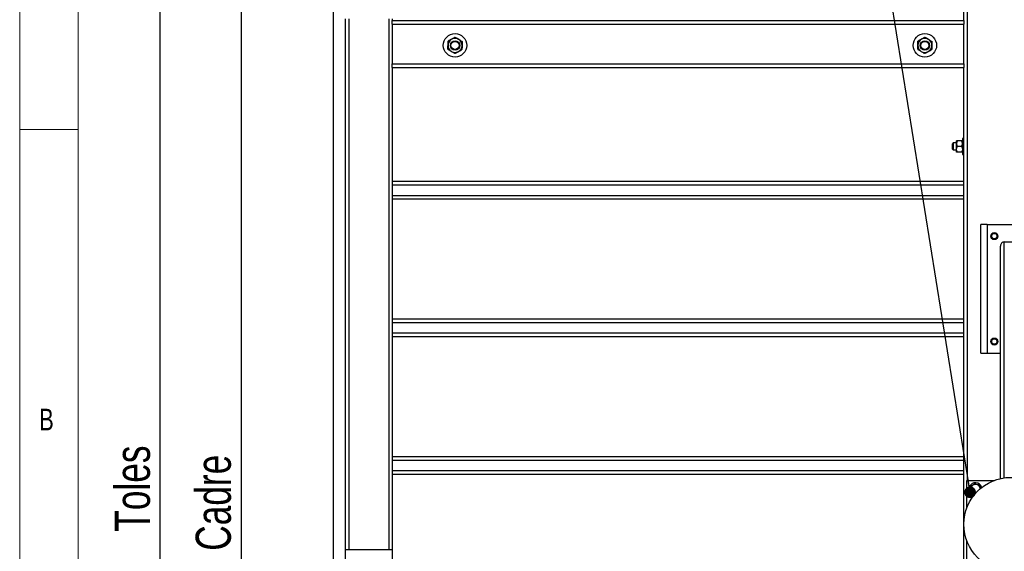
# Model space of a CAD drawing. Header units: millimetres. Extents: x 5 to 589, y 5 to 415.
# Tile 20 of 115: x 5 to 89, y 324 to 369. Entities that reach past the tile are written whole.
import ezdxf

# ---------------------------------------------------------------- set-up
doc = ezdxf.new("R2010")
doc.units = ezdxf.units.MM
doc.layers.add('COTES', color=1, linetype='Continuous')
doc.layers.add('NOTES', color=6, linetype='Continuous')
doc.layers.add('TRAIT-FORT', color=4, linetype='Continuous', lineweight=25)
doc.styles.add('SLDTEXTSTYLE0', font='TXT', dxfattribs={"width": 0.75})
doc.dimstyles.new('SLDDIMSTYLE0', dxfattribs={"dimtxt": 3, "dimasz": 2, "dimexe": 0, "dimexo": 0.0625, "dimgap": 0.75, "dimtad": 1, "dimlfac": 20, "dimrnd": 1e-09, "dimzin": 12, "dimdsep": 46, "dimtxsty": 'SLDTEXTSTYLE0', "dimsah": 1, "dimcen": 0.09, "dimadec": 0, "dimazin": 3, "dimtfac": 1, "dimtofl": 0, "dimtmove": 0, "dimatfit": 3, "dimfxl": 1, "dimfrac": 2, "dimtolj": 1, "dimtzin": 12, "dimarcsym": 0})
doc.dimstyles.new('SLDDIMSTYLE3', dxfattribs={"dimtxt": 0.18, "dimasz": 1, "dimexe": 0, "dimexo": 0.0625, "dimgap": 0, "dimtad": 0, "dimtih": 1, "dimtoh": 1, "dimdec": 0, "dimrnd": 1e-09, "dimzin": 0, "dimdsep": 46, "dimtxsty": 'Standard', "dimblk1": 'DOT', "dimblk2": 'DOT', "dimsah": 1, "dimcen": 0.09, "dimadec": 0, "dimazin": 0, "dimtfac": 1, "dimtdec": 0, "dimtofl": 0, "dimtmove": 0, "dimatfit": 3, "dimldrblk": 'DOT', "dimfxl": 1, "dimfrac": 2, "dimtolj": 1, "dimtzin": 0, "dimarcsym": 0})

# ---------------------------------------------------------------- blocks, each defined once
blk = doc.blocks.new('_D_6')
at = {"layer": 'COTES', "color": 1, "transparency": 16777216}
for p, q in [((31.77, 397.052), (22.877, 397.052)), ((23.877, 397.052), (23.877, 253.552)), ((48.37, 253.552), (22.877, 253.552))]:
    blk.add_line(p, q, dxfattribs=at)
for points in [[(23.877, 397.052), (23.377, 395.052), (24.377, 395.052)], [(23.877, 253.552), (24.377, 255.552), (23.377, 255.552)]]:
    blk.add_solid(points, dxfattribs=at)
at = {"layer": 'COTES', "color": 1, "transparency": 16777216, "char_height": 3, "attachment_point": 1, "rotation": 90, "style": 'SLDTEXTSTYLE0'}
for s, insert in [('Cadre', (20.009, 324.042)), ('2870', (20.009, 314.05))]:
    blk.add_mtext(s, dxfattribs=dict(at, insert=insert))
blk = doc.blocks.new('_D_7')
at = {"layer": 'COTES', "color": 1, "transparency": 16777216}
for p, q in [((30.77, 398.552), (15.973, 398.552)), ((16.973, 252.052), (16.973, 398.552)), ((30.77, 252.052), (15.973, 252.052))]:
    blk.add_line(p, q, dxfattribs=at)
for points in [[(16.973, 398.552), (16.473, 396.552), (17.473, 396.552)], [(16.973, 252.052), (17.473, 254.052), (16.473, 254.052)]]:
    blk.add_solid(points, dxfattribs=at)
at = {"layer": 'COTES', "color": 1, "transparency": 16777216, "char_height": 3, "attachment_point": 1, "rotation": 90, "style": 'SLDTEXTSTYLE0'}
for s, insert in [('Toles', (13.106, 325.667)), ('2930', (13.106, 315.675))]:
    blk.add_mtext(s, dxfattribs=dict(at, insert=insert))
blk = doc.blocks.new('_DOT')
at = {"color": 0, "linetype": 'ByBlock', "lineweight": -2}
blk.add_line((-0.5, 0), (-1, 0), dxfattribs=at)
at = {"color": 0, "linetype": 'ByBlock', "const_width": 0.5}
blk.add_lwpolyline([(-0.25, 0, 1), (0.25, 0, 1)], format="xyb", close=True, dxfattribs=at)

msp = doc.modelspace()

# ---------------------------------------------------------------- linework, layer by layer
at = {"color": 7, "linetype": 'Continuous', "lineweight": 18}
for p, q in [((5, 415), (5, 5)), ((10, 410), (10, 10)), ((10, 360), (5, 360))]:
    msp.add_line(p, q, dxfattribs=at)
at = {"layer": 'TRAIT-FORT', "color": 4, "linetype": 'Continuous', "lineweight": 25}
for p, q in [((85.52027, 369.30196), (85.52027, 393.05196)), ((31.77027, 301.19771), (31.77027, 392.40621)), ((85.82027, 330.05196), (85.82027, 391.30196)), ((32.77027, 369.45196), (32.77027, 324.15196)), ((33.07027, 369.45196), (33.07027, 324.15196)), ((36.47027, 369.45196), (36.47027, 324.15196)), ((36.77027, 369.45196), (36.77027, 369.30196)), ((36.77027, 369.00196), (36.77027, 369.30196)), ((36.77027, 369.30196), (85.52027, 369.30196)), ((36.77027, 369.00196), (85.52027, 369.00196)), ((36.77027, 369.00196), (36.77027, 365.60196)), ((85.52027, 369.30196), (85.52027, 369.00196)), ((85.52027, 365.60196), (85.52027, 369.00196)), ((36.77027, 365.30196), (36.77027, 365.60196)), ((36.77027, 365.60196), (85.52027, 365.60196)), ((36.77027, 365.30196), (36.77027, 324.15196)), ((36.77027, 365.30196), (85.52027, 365.30196)), ((85.52027, 365.60196), (85.52027, 365.30196)), ((85.52027, 300.55196), (85.52027, 365.30196)), ((84.62027, 358.85196), (84.54527, 358.77696)), ((84.54527, 358.55196), (84.54527, 358.77696)), ((84.54527, 358.32696), (84.54527, 358.55196)), ((84.89527, 358.85196), (84.62027, 358.85196)), ((84.62027, 358.85196), (84.62027, 358.55196)), ((84.62027, 358.55196), (84.62027, 358.25196)), ((84.89527, 358.78946), (84.89527, 359.02696)), ((84.89527, 358.31446), (84.89527, 358.78946)), ((85.32178, 359.02696), (84.96875, 359.02696)), ((85.32178, 358.55196), (84.96875, 358.55196)), ((85.52027, 359.22696), (85.39527, 359.22696)), ((85.39527, 359.22696), (85.39527, 358.48755)), ((84.54527, 358.32696), (84.62027, 358.25196)), ((84.62027, 358.25196), (84.89527, 358.25196)), ((84.89527, 358.07696), (84.89527, 358.31446)), ((85.32178, 358.07696), (84.96875, 358.07696)), ((85.39527, 358.48755), (85.39527, 357.87696)), ((85.39527, 357.87696), (85.52027, 357.87696)), ((85.52027, 355.55196), (36.77027, 355.55196)), ((85.52027, 355.25196), (36.77027, 355.25196)), ((85.52027, 354.35196), (36.77027, 354.35196)), ((85.52027, 354.05196), (36.77027, 354.05196)), ((87.52027, 351.90196), (86.97027, 351.90196)), ((86.97027, 340.90196), (86.97027, 351.90196)), ((87.52027, 351.90196), (87.52027, 340.90196)), ((87.52027, 351.90196), (91.52027, 351.90196)), ((88.94527, 350.40196), (90.09527, 350.40196)), ((88.94527, 330.26042), (88.94527, 350.40196)), ((88.64527, 330.20508), (88.64527, 350.04637)), ((85.52027, 343.80196), (36.77027, 343.80196)), ((85.52027, 343.50196), (36.77027, 343.50196)), ((85.52027, 342.60196), (36.77027, 342.60196)), ((85.52027, 342.30196), (36.77027, 342.30196)), ((86.97027, 340.90196), (87.52027, 340.90196)), ((87.52027, 340.90196), (88.64527, 340.90196)), ((85.52027, 332.05196), (36.77027, 332.05196)), ((85.52027, 331.75196), (36.77027, 331.75196)), ((85.52027, 330.85196), (36.77027, 330.85196)), ((85.52027, 330.55196), (36.77027, 330.55196)), ((85.77027, 327.6939), (85.77027, 330.05196)), ((85.77027, 330.05196), (88.12832, 330.05196)), ((32.77027, 324.15196), (32.77027, 313.15196)), ((32.77027, 324.15196), (36.77027, 324.15196)), ((36.77027, 324.15196), (36.77027, 313.15196)), ((85.77027, 322.55196), (85.77027, 324.91002))]:
    msp.add_line(p, q, dxfattribs=at)
for centre, radius in [((42.12723, 367.18259), 1), ((82.19292, 367.18259), 1), ((42.12723, 367.18259), 0.4), ((42.12723, 367.18259), 0.345), ((82.19292, 367.18259), 0.4), ((82.19292, 367.18259), 0.345), ((88.12027, 350.90196), 0.3), ((88.12027, 350.90196), 0.225), ((88.12027, 341.90196), 0.3), ((88.12027, 341.90196), 0.225), ((89.52027, 326.30196), 4)]:
    msp.add_circle(centre, radius, dxfattribs=at)
for centre, radius, start, end in [((42.12723, 367.18259), 0.6, 178.2322245, 238.2322245), ((42.12723, 367.18259), 0.6, 118.2322245, 178.2322245), ((42.12723, 367.18259), 0.6, 58.2322245, 118.2322245), ((42.12723, 367.18259), 0.6, 298.2322245, 358.2322245), ((42.12723, 367.18259), 0.6, 358.2322245, 58.2322245), ((82.19292, 367.18259), 0.6, 178.2322245, 238.2322245), ((82.19292, 367.18259), 0.6, 118.2322245, 178.2322245), ((82.19292, 367.18259), 0.6, 58.2322245, 118.2322245), ((82.19292, 367.18259), 0.6, 298.2322245, 358.2322245), ((82.19292, 367.18259), 0.6, 358.2322245, 58.2322245), ((42.12723, 367.18259), 0.6, 238.2322245, 298.2322245), ((82.19292, 367.18259), 0.6, 238.2322245, 298.2322245), ((86.52027, 329.30196), 0.55, 157.4773264, 254.5988787), ((86.52027, 329.30196), 0.55, 15.4011388, 157.4773264), ((86.52027, 329.30196), 0.40375, 5.8426444, 187.0937795), ((86.52027, 329.30196), 0.40375, 187.0937795, 264.1573576)]:
    msp.add_arc(centre, radius, start, end, dxfattribs=at)
msp.add_ellipse((88.94527, 350.04637), major_axis=(0, 0.35559), ratio=0.84366149, start_param=0, end_param=1.57079633, dxfattribs=at)
for points, knots in [([(42.14861, 367.87508), (42.12794, 367.86398), (42.0865, 367.84173), (42.02115, 367.80664), (41.95284, 367.76997), (41.89291, 367.73779), (41.85619, 367.71807), (41.84341, 367.71121)], [0, 0, 0, 0, 0.215517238, 0.432226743, 0.654458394, 0.879689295, 1, 1, 1, 1]), ([(42.14861, 367.87508), (42.1657, 367.86449), (42.19995, 367.84329), (42.26505, 367.80297), (42.34582, 367.75296), (42.4104, 367.71296), (42.44312, 367.6927)], [0, 0, 0, 0, 0.18501599, 0.37074143, 0.68116385, 1, 1, 1, 1]), ([(82.21429, 367.87508), (82.19362, 367.86398), (82.15218, 367.84173), (82.08683, 367.80664), (82.01852, 367.76997), (81.95859, 367.73779), (81.92187, 367.71807), (81.90909, 367.71121)], [0, 0, 0, 0, 0.215517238, 0.432226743, 0.654458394, 0.879689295, 1, 1, 1, 1]), ([(82.21429, 367.87508), (82.23138, 367.86449), (82.26563, 367.84329), (82.33073, 367.80297), (82.4115, 367.75296), (82.47608, 367.71296), (82.5088, 367.6927)], [0, 0, 0, 0, 0.18501599, 0.37074143, 0.68116385, 1, 1, 1, 1]), ([(41.51683, 366.85485), (41.51756, 366.87829), (41.51901, 366.92531), (41.5213, 366.99944), (41.52369, 367.07694), (41.52579, 367.14493), (41.52707, 367.18659), (41.52752, 367.2011)], [0, 0, 0, 0, 0.215517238, 0.432226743, 0.654458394, 0.879689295, 1, 1, 1, 1]), ([(41.52752, 367.2011), (41.52845, 367.2312), (41.53033, 367.29205), (41.53306, 367.38061), (41.5357, 367.46624), (41.53737, 367.52023), (41.53821, 367.54734)], [0, 0, 0, 0, 0.24957685, 0.50436193, 0.75104582, 1, 1, 1, 1]), ([(41.84341, 367.71121), (41.81687, 367.69696), (41.76324, 367.66816), (41.68517, 367.62625), (41.60969, 367.58572), (41.56211, 367.56017), (41.53821, 367.54734)], [0, 0, 0, 0, 0.24957685, 0.50436193, 0.75104582, 1, 1, 1, 1]), ([(42.44312, 367.6927), (42.44818, 367.68957), (42.48927, 367.66412), (42.56752, 367.61567), (42.66047, 367.55811), (42.71591, 367.52377), (42.73764, 367.51032)], [0, 0, 0, 0, 0.04940377, 0.40100021, 0.76531448, 1, 1, 1, 1]), ([(42.72695, 367.16408), (42.72602, 367.13397), (42.72414, 367.07312), (42.72141, 366.98456), (42.71877, 366.89893), (42.7171, 366.84495), (42.71626, 366.81783)], [0, 0, 0, 0, 0.24957685, 0.50436193, 0.75104582, 1, 1, 1, 1]), ([(42.73764, 367.51032), (42.73691, 367.48688), (42.73546, 367.43986), (42.73317, 367.36573), (42.73078, 367.28823), (42.72868, 367.22024), (42.7274, 367.17858), (42.72695, 367.16408)], [0, 0, 0, 0, 0.21551724, 0.43222674, 0.65445839, 0.87968929, 1, 1, 1, 1]), ([(81.58251, 366.85485), (81.58324, 366.87829), (81.58469, 366.92531), (81.58698, 366.99944), (81.58937, 367.07694), (81.59147, 367.14493), (81.59275, 367.18659), (81.5932, 367.2011)], [0, 0, 0, 0, 0.215517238, 0.432226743, 0.654458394, 0.879689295, 1, 1, 1, 1]), ([(81.5932, 367.2011), (81.59413, 367.2312), (81.59601, 367.29205), (81.59874, 367.38061), (81.60138, 367.46624), (81.60305, 367.52023), (81.60389, 367.54734)], [0, 0, 0, 0, 0.24957685, 0.50436193, 0.75104582, 1, 1, 1, 1]), ([(81.90909, 367.71121), (81.88255, 367.69696), (81.82892, 367.66816), (81.75085, 367.62625), (81.67537, 367.58572), (81.62779, 367.56017), (81.60389, 367.54734)], [0, 0, 0, 0, 0.24957685, 0.50436193, 0.75104582, 1, 1, 1, 1]), ([(82.5088, 367.6927), (82.51386, 367.68957), (82.55495, 367.66412), (82.6332, 367.61567), (82.72615, 367.55811), (82.78159, 367.52377), (82.80332, 367.51032)], [0, 0, 0, 0, 0.04940377, 0.40100021, 0.76531448, 1, 1, 1, 1]), ([(82.79263, 367.16408), (82.7917, 367.13397), (82.78982, 367.07312), (82.78709, 366.98456), (82.78445, 366.89893), (82.78278, 366.84495), (82.78194, 366.81783)], [0, 0, 0, 0, 0.24957685, 0.50436193, 0.75104582, 1, 1, 1, 1]), ([(82.80332, 367.51032), (82.80259, 367.48688), (82.80114, 367.43986), (82.79885, 367.36573), (82.79646, 367.28823), (82.79436, 367.22024), (82.79308, 367.17858), (82.79263, 367.16408)], [0, 0, 0, 0, 0.21551724, 0.43222674, 0.65445839, 0.87968929, 1, 1, 1, 1]), ([(41.51683, 366.85485), (41.53392, 366.84427), (41.56817, 366.82306), (41.61843, 366.79194), (41.66701, 366.76186), (41.71394, 366.73279), (41.76219, 366.70291), (41.79492, 366.68265), (41.81135, 366.67247)], [0, 0, 0, 0, 0.18491158, 0.37053221, 0.5253481, 0.68099717, 0.8398193, 1, 1, 1, 1]), ([(41.81135, 366.67247), (41.81641, 366.66934), (41.8575, 366.64389), (41.93575, 366.59544), (42.0287, 366.53788), (42.08414, 366.50355), (42.10586, 366.4901)], [0, 0, 0, 0, 0.049403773, 0.401000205, 0.765314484, 1, 1, 1, 1]), ([(42.10586, 366.4901), (42.12653, 366.50119), (42.16797, 366.52344), (42.23332, 366.55853), (42.30163, 366.5952), (42.36156, 366.62738), (42.39828, 366.6471), (42.41106, 366.65396)], [0, 0, 0, 0, 0.21551724, 0.43222674, 0.65445839, 0.87968929, 1, 1, 1, 1]), ([(42.41106, 366.65396), (42.4376, 366.66821), (42.49123, 366.69701), (42.5693, 366.73892), (42.64478, 366.77945), (42.69236, 366.805), (42.71626, 366.81783)], [0, 0, 0, 0, 0.24957685, 0.50436193, 0.75104582, 1, 1, 1, 1]), ([(81.58251, 366.85485), (81.5996, 366.84427), (81.63385, 366.82306), (81.68411, 366.79194), (81.73269, 366.76186), (81.77962, 366.73279), (81.82787, 366.70291), (81.8606, 366.68265), (81.87703, 366.67247)], [0, 0, 0, 0, 0.18491158, 0.37053221, 0.5253481, 0.68099717, 0.8398193, 1, 1, 1, 1]), ([(81.87703, 366.67247), (81.88209, 366.66934), (81.92318, 366.64389), (82.00143, 366.59544), (82.09438, 366.53788), (82.14982, 366.50355), (82.17154, 366.4901)], [0, 0, 0, 0, 0.049403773, 0.401000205, 0.765314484, 1, 1, 1, 1]), ([(82.17154, 366.4901), (82.19221, 366.50119), (82.23365, 366.52344), (82.299, 366.55853), (82.36731, 366.5952), (82.42724, 366.62738), (82.46396, 366.6471), (82.47674, 366.65396)], [0, 0, 0, 0, 0.21551724, 0.43222674, 0.65445839, 0.87968929, 1, 1, 1, 1]), ([(82.47674, 366.65396), (82.50328, 366.66821), (82.55691, 366.69701), (82.63498, 366.73892), (82.71046, 366.77945), (82.75804, 366.805), (82.78194, 366.81783)], [0, 0, 0, 0, 0.24957685, 0.50436193, 0.75104582, 1, 1, 1, 1]), ([(84.96875, 359.02696), (84.95986, 359.01088), (84.94205, 358.97863), (84.92036, 358.92778), (84.90409, 358.87462), (84.89624, 358.82798), (84.89552, 358.79941), (84.89527, 358.78946)], [0, 0, 0, 0, 0.21551689, 0.43222603, 0.65445729, 0.87968778, 1, 1, 1, 1]), ([(84.96875, 359.02696), (84.96108, 359.02696), (84.94572, 359.02696), (84.92224, 359.02696), (84.90038, 359.02696), (84.89698, 359.02696), (84.89527, 359.02696)], [0, 0, 0, 0, 0.18493389, 0.37057618, 0.68107849, 1, 1, 1, 1]), ([(84.89527, 358.78946), (84.89631, 358.76881), (84.89843, 358.72707), (84.91481, 358.66633), (84.93819, 358.60759), (84.95853, 358.57056), (84.96875, 358.55196)], [0, 0, 0, 0, 0.24957627, 0.50436073, 0.75104521, 1, 1, 1, 1]), ([(84.89527, 358.31446), (84.89631, 358.33511), (84.89843, 358.37685), (84.91481, 358.43759), (84.93819, 358.49633), (84.95853, 358.53336), (84.96875, 358.55196)], [0, 0, 0, 0, 0.24957627, 0.50436073, 0.75104521, 1, 1, 1, 1]), ([(85.39527, 358.78946), (85.39422, 358.81011), (85.3921, 358.85185), (85.37572, 358.91259), (85.35234, 358.97133), (85.332, 359.00836), (85.32178, 359.02696)], [0, 0, 0, 0, 0.24957627, 0.50436073, 0.75104521, 1, 1, 1, 1]), ([(85.39527, 359.02696), (85.39364, 359.02696), (85.39033, 359.02696), (85.36862, 359.02696), (85.34484, 359.02696), (85.32948, 359.02696), (85.32178, 359.02696)], [0, 0, 0, 0, 0.30993156, 0.62942678, 0.81430839, 1, 1, 1, 1]), ([(85.32178, 358.55196), (85.33067, 358.56804), (85.34848, 358.60029), (85.37018, 358.65114), (85.38644, 358.7043), (85.39429, 358.75094), (85.39501, 358.77951), (85.39527, 358.78946)], [0, 0, 0, 0, 0.21551689, 0.43222603, 0.65445729, 0.87968778, 1, 1, 1, 1]), ([(85.32178, 358.55196), (85.33067, 358.53588), (85.34848, 358.50363), (85.37018, 358.45278), (85.38644, 358.39962), (85.39429, 358.35298), (85.39501, 358.32441), (85.39527, 358.31446)], [0, 0, 0, 0, 0.21551689, 0.43222603, 0.65445729, 0.87968778, 1, 1, 1, 1]), ([(84.96875, 358.07696), (84.95986, 358.09304), (84.94205, 358.12529), (84.92036, 358.17614), (84.90409, 358.2293), (84.89624, 358.27594), (84.89552, 358.30451), (84.89527, 358.31446)], [0, 0, 0, 0, 0.21551689, 0.43222603, 0.65445729, 0.87968778, 1, 1, 1, 1]), ([(84.96875, 358.07696), (84.96108, 358.07696), (84.94572, 358.07696), (84.92224, 358.07696), (84.90038, 358.07696), (84.89698, 358.07696), (84.89527, 358.07696)], [0, 0, 0, 0, 0.18493389, 0.37057618, 0.68107849, 1, 1, 1, 1]), ([(85.39527, 358.31446), (85.39422, 358.29381), (85.3921, 358.25207), (85.37572, 358.19133), (85.35234, 358.13259), (85.332, 358.09556), (85.32178, 358.07696)], [0, 0, 0, 0, 0.24957627, 0.50436073, 0.75104521, 1, 1, 1, 1]), ([(85.39527, 358.07696), (85.39364, 358.07696), (85.39033, 358.07696), (85.36862, 358.07696), (85.34484, 358.07696), (85.32948, 358.07696), (85.32178, 358.07696)], [0, 0, 0, 0, 0.30993156, 0.62942678, 0.81430839, 1, 1, 1, 1]), ([(86.45966, 329.78895), (86.42569, 329.76326), (86.357, 329.71133), (86.25523, 329.63438), (86.15795, 329.56082), (86.09831, 329.51573), (86.06822, 329.49297)], [0, 0, 0, 0, 0.26460494, 0.53494775, 0.76534313, 1, 1, 1, 1]), ([(86.12882, 329.00598), (86.12111, 329.06794), (86.10836, 329.17041), (86.08986, 329.31904), (86.07742, 329.41904), (86.07026, 329.47655), (86.06822, 329.49297)], [0, 0, 0, 0, 0.385549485, 0.637641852, 0.896546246, 1, 1, 1, 1]), ([(86.45966, 329.78895), (86.4989, 329.77237), (86.57822, 329.73886), (86.69574, 329.6892), (86.80808, 329.64173), (86.87696, 329.61262), (86.91171, 329.59794)], [0, 0, 0, 0, 0.26460494, 0.53494775, 0.76534313, 1, 1, 1, 1]), ([(86.94158, 329.35793), (86.9389, 329.37949), (86.9309, 329.44372), (86.92091, 329.52401), (86.91375, 329.58152), (86.91171, 329.59794)], [0, 0, 0, 0, 0.2651738, 0.7902061, 1, 1, 1, 1]), ([(86.46037, 328.86589), (86.41987, 328.883), (86.34425, 328.91495), (86.23241, 328.96221), (86.16356, 328.9913), (86.12882, 329.00598)], [0, 0, 0, 0, 0.36363123, 0.67889994, 1, 1, 1, 1])]:
    msp.add_open_spline(points, degree=3, knots=knots, dxfattribs=at)

# ---------------------------------------------------------------- texts
at = {"layer": 'NOTES', "color": 211, "insert": (6.66667, 336.16802), "char_height": 1.85208, "attachment_point": 1, "style": 'SLDTEXTSTYLE0'}
msp.add_mtext('B', dxfattribs=at)

# ---------------------------------------------------------------- dimensions: what is measured, and where the dimension line sits
at = {"layer": 'COTES', "color": 1}
for base, p1, p2, text, picture, middle in [((16.97323, 398.55196), (31.77027, 252.05196), (31.77027, 398.55196), '<> Toles', '_D_7', (16.97323, 325.30196)), ((23.87665, 253.55196), (32.77027, 397.05196), (49.37027, 253.55196), '<> Cadre', '_D_6', (23.87665, 325.30196))]:
    dim = msp.add_linear_dim(base=base, p1=p1, p2=p2, angle=90, text=text, dimstyle='SLDDIMSTYLE0', dxfattribs=at)
    dim.commit()
    dim.dimension.update_dxf_attribs({"geometry": picture, "text_midpoint": middle, "dimtype": 160})

# ---------------------------------------------------------------- leaders
at = {"layer": 'NOTES', "color": 211}
msp.add_leader([(86.04774, 329.03277), (74.5283, 401.07725)], dimstyle='SLDDIMSTYLE3', dxfattribs=at)

doc.saveas('drawing.dxf')
